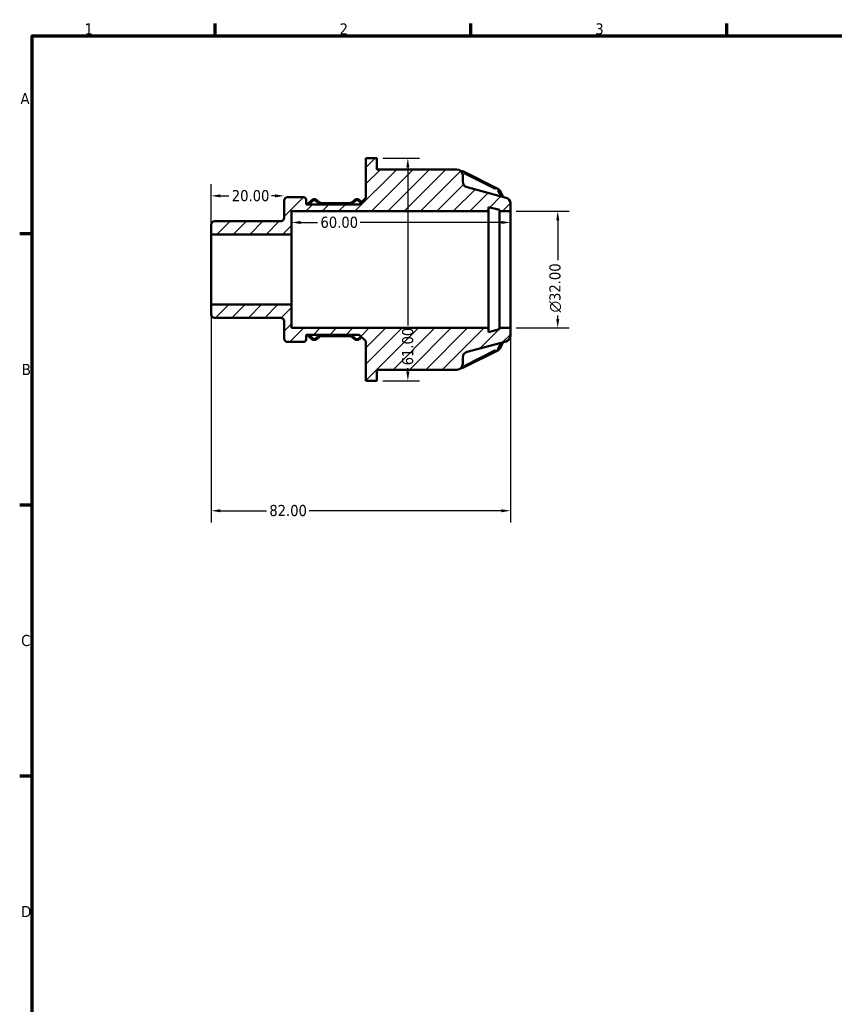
# Model space of a CAD drawing. Header units: millimetres. Extents: x 0 to 904, y 0 to 594.
# Tile 4 of 8: x 17 to 240, y 309 to 578. Entities that reach past the tile are written whole.
import ezdxf

# ---------------------------------------------------------------- set-up
doc = ezdxf.new("R2010")
doc.units = ezdxf.units.MM
for name, color, linetype, lineweight in [('Border (ANSI)', 7, 'Continuous', 70), ('Dimension (ANSI)', 7, 'Continuous', 25), ('Hatch (ANSI)', 7, 'Continuous', 18), ('Visible (ANSI)', 7, 'Continuous', 50), ('Visible Narrow (ANSI)', 7, 'Continuous', 35)]:
    doc.layers.add(name, color=color, linetype=linetype, lineweight=lineweight)
doc.styles.add('Note Text (ANSI)', font='tahoma.ttf')
doc.dimstyles.new('Default - mm (ANSI)', dxfattribs={"dimtxt": 3.048, "dimasz": 2.5, "dimexe": 3.175, "dimexo": 1.6002, "dimgap": 0.8, "dimtad": 0, "dimtoh": 1, "dimrnd": 1e-08, "dimzin": 4, "dimdsep": 46, "dimtxsty": 'Note Text (ANSI)', "dimcen": 0.09, "dimdle": 10, "dimclrd": 256, "dimclre": 256, "dimclrt": 256, "dimadec": 1, "dimazin": 1, "dimtfac": 1, "dimtofl": 0, "dimtmove": 0, "dimatfit": 3, "dimfxl": 1, "dimtolj": 1, "dimtzin": 4, "dimlwd": -1, "dimlwe": -1, "dimarcsym": 0})

# ---------------------------------------------------------------- blocks, each defined once
blk = doc.blocks.new('Borders Default Border')
at = {"layer": 'Border (ANSI)'}
for p, q in [((70.08, 574), (70.08, 577.45)), ((140.17, 574), (140.17, 577.45)), ((210.25, 574), (210.25, 577.45)), ((20, 519.75), (16.55, 519.75)), ((20, 445.5), (16.55, 445.5)), ((20, 371.25), (16.55, 371.25))]:
    blk.add_line(p, q, dxfattribs=at)
at = {"layer": 'Border (ANSI)', "flags": 128}
blk.add_lwpolyline([(20, 20), (20, 574), (821, 574), (821, 20), (20, 20)], dxfattribs=at)
at = {"layer": 'Border (ANSI)', "char_height": 3.05, "attachment_point": 7, "style": 'Note Text (ANSI)'}
for s, insert in [('1', (34.35, 574.4)), ('2', (104.2, 574.4)), ('3', (174.26, 574.34)), ('A', (16.78, 555.35)), ('B', (17.15, 481.1)), ('C', (16.95, 406.8)), ('D', (16.96, 332.6))]:
    blk.add_mtext(s, dxfattribs=dict(at, insert=insert))
blk = doc.blocks.new('*D7')
at = {"layer": 'Defpoints', "color": 0, "transparency": 16777216}
for p in [(89, 530.19), (89, 526.53), (69, 519.6)]:
    blk.add_point(p, dxfattribs=at)
at = {"layer": 'Dimension (ANSI)', "transparency": 16777216}
for p, q in [((69, 521.2), (69, 533.37)), ((71.5, 530.19), (73.87, 530.19)), ((86.5, 530.19), (85.5, 530.19))]:
    blk.add_line(p, q, dxfattribs=at)
for points in [[(71.5, 530.61), (71.5, 529.78), (69, 530.19)], [(86.5, 530.61), (86.5, 529.78), (89, 530.19)]]:
    blk.add_solid(points, dxfattribs=at)
at = {"layer": 'Dimension (ANSI)', "transparency": 16777216, "insert": (74.67, 531.78), "char_height": 3.048, "attachment_point": 1, "style": 'Note Text (ANSI)'}
blk.add_mtext('\\A1;20.00', dxfattribs=at)
blk = doc.blocks.new('*D8')
at = {"layer": 'Defpoints', "color": 0, "transparency": 16777216}
for p in [(151, 526), (151, 494), (163.97, 494)]:
    blk.add_point(p, dxfattribs=at)
at = {"layer": 'Dimension (ANSI)', "transparency": 16777216}
for p, q in [((152.6, 526), (167.14, 526)), ((163.97, 523.5), (163.97, 512.59)), ((163.97, 496.5), (163.97, 497.44)), ((152.6, 494), (167.14, 494))]:
    blk.add_line(p, q, dxfattribs=at)
for points in [[(163.55, 523.5), (164.38, 523.5), (163.97, 526)], [(163.55, 496.5), (164.38, 496.5), (163.97, 494)]]:
    blk.add_solid(points, dxfattribs=at)
at = {"layer": 'Dimension (ANSI)', "transparency": 16777216, "insert": (161.67, 498.24), "char_height": 3.048, "attachment_point": 1, "rotation": 90, "style": 'Note Text (ANSI)'}
blk.add_mtext('\\A1;\\fAIGDT|b0|i0;\\H3.0480;\\ln\\fTahoma|b0|i0;\\H3.0480;32.00', dxfattribs=at)
blk = doc.blocks.new('*D9')
at = {"layer": 'Defpoints', "color": 0, "transparency": 16777216}
for p in [(69, 500.4), (151, 494), (69, 443.93)]:
    blk.add_point(p, dxfattribs=at)
at = {"layer": 'Dimension (ANSI)', "transparency": 16777216}
for p, q in [((69, 498.8), (69, 440.75)), ((151, 492.4), (151, 440.75)), ((71.5, 443.93), (84.15, 443.93)), ((148.5, 443.93), (95.85, 443.93))]:
    blk.add_line(p, q, dxfattribs=at)
for points in [[(71.5, 444.34), (71.5, 443.51), (69, 443.93)], [(148.5, 444.34), (148.5, 443.51), (151, 443.93)]]:
    blk.add_solid(points, dxfattribs=at)
at = {"layer": 'Dimension (ANSI)', "transparency": 16777216, "insert": (84.95, 445.52), "char_height": 3.048, "attachment_point": 1, "style": 'Note Text (ANSI)'}
blk.add_mtext('\\A1;82.00', dxfattribs=at)
blk = doc.blocks.new('*D10')
at = {"layer": 'Defpoints', "color": 0, "transparency": 16777216}
for p in [(114.4, 540.5), (114.4, 479.5), (122.9, 479.5)]:
    blk.add_point(p, dxfattribs=at)
at = {"layer": 'Dimension (ANSI)', "transparency": 16777216}
for p, q in [((116, 540.5), (126.07, 540.5)), ((122.9, 538), (122.9, 494.65)), ((122.9, 482), (122.9, 482.97)), ((116, 479.5), (126.07, 479.5))]:
    blk.add_line(p, q, dxfattribs=at)
for points in [[(122.48, 538), (123.31, 538), (122.9, 540.5)], [(122.48, 482), (123.31, 482), (122.9, 479.5)]]:
    blk.add_solid(points, dxfattribs=at)
at = {"layer": 'Dimension (ANSI)', "transparency": 16777216, "insert": (121.31, 483.77), "char_height": 3.048, "attachment_point": 1, "rotation": 90, "style": 'Note Text (ANSI)'}
blk.add_mtext('\\A1;61.00', dxfattribs=at)
blk = doc.blocks.new('*D11')
at = {"layer": 'Defpoints', "color": 0, "transparency": 16777216}
for p in [(91, 522.9), (91, 519.6), (151, 510)]:
    blk.add_point(p, dxfattribs=at)
at = {"layer": 'Dimension (ANSI)', "transparency": 16777216}
for p, q in [((91, 521.2), (91, 526.08)), ((93.5, 522.9), (98.16, 522.9)), ((148.5, 522.9), (109.84, 522.9))]:
    blk.add_line(p, q, dxfattribs=at)
for points in [[(93.5, 523.32), (93.5, 522.49), (91, 522.9)], [(148.5, 523.32), (148.5, 522.49), (151, 522.9)]]:
    blk.add_solid(points, dxfattribs=at)
at = {"layer": 'Dimension (ANSI)', "transparency": 16777216, "insert": (98.96, 524.49), "char_height": 3.048, "attachment_point": 1, "style": 'Note Text (ANSI)'}
blk.add_mtext('\\A1;60.00', dxfattribs=at)

msp = doc.modelspace()

# ---------------------------------------------------------------- hatches: boundary and pattern name
at = {"layer": 'Hatch (ANSI)'}
h = msp.add_hatch(dxfattribs=at)
h.set_pattern_fill('ANSI31', color=256, scale=25.4, style=0)
h.set_pattern_definition([(45, (0, 0), (-2.245064, 2.245064), [])])
edge = h.paths.add_edge_path()
edge.add_ellipse((69.958, 497.74), major_axis=(-0.96, 0), ratio=1, start_angle=0, end_angle=90)
edge.add_line((69.958, 496.779), (88.038, 496.779))
edge.add_ellipse((88.038, 495.819), major_axis=(0, 0.96), ratio=1, start_angle=270, end_angle=360, ccw=False)
edge.add_line((88.998, 495.819), (88.998, 491.129))
edge.add_ellipse((89.958, 491.129), major_axis=(-0.96, 0), ratio=1, start_angle=0, end_angle=90)
edge.add_line((89.958, 490.169), (94.358, 490.169))
edge.add_ellipse((94.358, 490.809), major_axis=(0, -0.64), ratio=1, start_angle=0, end_angle=90)
edge.add_line((94.998, 490.809), (94.998, 492.152))
edge.add_line((94.998, 492.152), (109.598, 492.152))
edge.add_line((109.598, 492.152), (111.398, 490.352))
edge.add_line((111.398, 490.352), (111.398, 479.5))
edge.add_line((111.398, 479.5), (114.398, 479.5))
edge.add_line((114.398, 479.5), (114.398, 482.55))
edge.add_line((114.398, 482.55), (136.33, 482.55))
edge.add_ellipse((136.33, 484.15), major_axis=(0, -1.6), ratio=1, start_angle=0, end_angle=90)
edge.add_line((137.93, 484.15), (137.93, 485.897))
edge.add_ellipse((139.53, 485.897), major_axis=(-1.6, 0), ratio=1, start_angle=285, end_angle=360, ccw=False)
edge.add_line((139.116, 487.443), (149.812, 490.309))
edge.add_ellipse((149.398, 491.854), major_axis=(0.414, -1.545), ratio=1, start_angle=0, end_angle=75)
edge.add_line((150.998, 491.854), (150.998, 494))
edge.add_line((150.998, 494), (147.998, 494))
edge.add_line((147.998, 494), (147.998, 493.68))
edge.add_line((147.998, 493.68), (144.998, 492.876))
edge.add_line((144.998, 492.876), (144.998, 494))
edge.add_line((144.998, 494), (90.998, 494))
edge.add_line((90.998, 494), (90.998, 500.4))
edge.add_line((90.998, 500.4), (68.998, 500.4))
edge.add_line((68.998, 500.4), (68.998, 497.739))
edge = h.paths.add_edge_path()
edge.add_ellipse((69.958, 522.26), major_axis=(0, 0.96), ratio=1, start_angle=0, end_angle=90)
edge.add_line((68.998, 522.26), (68.998, 519.6))
edge.add_line((68.998, 519.6), (90.998, 519.6))
edge.add_line((90.998, 519.6), (90.998, 526))
edge.add_line((90.998, 526), (144.998, 526))
edge.add_line((144.998, 526), (144.998, 527.124))
edge.add_line((144.998, 527.124), (147.998, 526.32))
edge.add_line((147.998, 526.32), (147.998, 526))
edge.add_line((147.998, 526), (150.998, 526))
edge.add_line((150.998, 526), (150.998, 528.146))
edge.add_ellipse((149.398, 528.146), major_axis=(1.6, 0), ratio=1, start_angle=0, end_angle=75)
edge.add_line((149.812, 529.691), (139.116, 532.557))
edge.add_ellipse((139.53, 534.103), major_axis=(-0.414, -1.545), ratio=1, start_angle=285, end_angle=360, ccw=False)
edge.add_line((137.93, 534.103), (137.93, 535.85))
edge.add_ellipse((136.33, 535.85), major_axis=(1.6, 0), ratio=1, start_angle=0, end_angle=90)
edge.add_line((136.33, 537.45), (114.398, 537.45))
edge.add_line((114.398, 537.45), (114.398, 540.5))
edge.add_line((114.398, 540.5), (111.398, 540.5))
edge.add_line((111.398, 540.5), (111.398, 529.648))
edge.add_line((111.398, 529.648), (109.598, 527.848))
edge.add_line((109.598, 527.848), (94.998, 527.848))
edge.add_line((94.998, 527.848), (94.998, 529.191))
edge.add_ellipse((94.358, 529.191), major_axis=(0.64, 0), ratio=1, start_angle=0, end_angle=90)
edge.add_line((94.358, 529.831), (89.958, 529.831))
edge.add_ellipse((89.958, 528.871), major_axis=(0, 0.96), ratio=1, start_angle=0, end_angle=90)
edge.add_line((88.998, 528.871), (88.998, 524.181))
edge.add_ellipse((88.038, 524.181), major_axis=(0.96, 0), ratio=1, start_angle=270, end_angle=360, ccw=False)
edge.add_line((88.038, 523.221), (69.958, 523.221))

# ---------------------------------------------------------------- linework, layer by layer
at = {"layer": 'Visible (ANSI)'}
for p, q in [((114.398, 540.5), (111.398, 540.5)), ((111.398, 540.5), (111.398, 529.648)), ((114.398, 537.45), (114.398, 540.5)), ((136.33, 537.45), (114.398, 537.45)), ((137.673, 536.942), (137.499, 536.942)), ((147.699, 532.047), (138.119, 536.837)), ((137.93, 534.103), (137.93, 535.85)), ((149.812, 529.691), (139.116, 532.557)), ((149.036, 529.899), (148.109, 531.65)), ((88.998, 528.871), (88.998, 524.181)), ((94.358, 529.831), (89.958, 529.831)), ((94.998, 527.848), (94.998, 529.191)), ((96.58, 529.05), (95.192, 527.848)), ((97.289, 529.287), (97.225, 529.287)), ((98.591, 528.48), (97.934, 529.05)), ((108.279, 529.05), (107.621, 528.48)), ((108.987, 529.287), (108.924, 529.287)), ((111.398, 529.648), (109.598, 527.848)), ((110.258, 528.508), (109.632, 529.05)), ((90.998, 519.6), (90.998, 526)), ((90.998, 526), (144.998, 526)), ((109.598, 527.848), (94.998, 527.848)), ((106.909, 528.23), (99.304, 528.23)), ((144.998, 526), (144.998, 527.124)), ((144.998, 527.124), (147.998, 526.32)), ((144.998, 494), (144.998, 526)), ((147.998, 526.32), (147.998, 526)), ((147.998, 526), (150.998, 526)), ((147.998, 494), (147.998, 526)), ((150.998, 526), (150.998, 528.146)), ((150.998, 494), (150.998, 526)), ((68.998, 522.26), (68.998, 519.6)), ((88.038, 523.221), (69.958, 523.221)), ((68.998, 519.6), (90.998, 519.6)), ((68.998, 500.4), (68.998, 519.6)), ((90.998, 500.4), (90.998, 519.6)), ((90.998, 500.4), (68.998, 500.4)), ((68.998, 500.4), (68.998, 497.74)), ((90.998, 494), (90.998, 500.4)), ((69.958, 496.779), (88.038, 496.779)), ((88.998, 495.819), (88.998, 491.129)), ((144.998, 494), (90.998, 494)), ((144.998, 492.876), (144.998, 494)), ((147.998, 493.68), (144.998, 492.876)), ((150.998, 494), (147.998, 494)), ((147.998, 494), (147.998, 493.68)), ((150.998, 491.854), (150.998, 494)), ((94.998, 490.809), (94.998, 492.152)), ((94.998, 492.152), (109.598, 492.152)), ((95.192, 492.152), (96.58, 490.95)), ((97.934, 490.95), (98.591, 491.52)), ((99.304, 491.77), (106.909, 491.77)), ((107.621, 491.52), (108.279, 490.95)), ((109.598, 492.152), (111.398, 490.352)), ((109.632, 490.95), (110.258, 491.492)), ((89.958, 490.169), (94.358, 490.169)), ((97.225, 490.713), (97.289, 490.713)), ((108.924, 490.713), (108.987, 490.713)), ((111.398, 490.352), (111.398, 479.5)), ((139.116, 487.443), (149.812, 490.309)), ((148.109, 488.35), (149.036, 490.101)), ((137.93, 484.15), (137.93, 485.897)), ((138.119, 483.163), (147.699, 487.953)), ((137.499, 483.058), (137.673, 483.058)), ((114.398, 479.5), (114.398, 482.55)), ((114.398, 482.55), (136.33, 482.55)), ((111.398, 479.5), (114.398, 479.5))]:
    msp.add_line(p, q, dxfattribs=at)
for centre, radius, start, end in [((136.33, 535.85), 1.6, 0, 90), ((139.53, 534.103), 1.6, 180, 255), ((89.958, 528.871), 0.96, 90, 180), ((94.358, 529.191), 0.64, 0, 90), ((149.398, 528.146), 1.6, 0, 75), ((88.038, 524.181), 0.96, 270, 0), ((69.958, 522.26), 0.96, 90, 180), ((69.958, 497.74), 0.96, 180, 270), ((88.038, 495.819), 0.96, 0, 90), ((89.958, 491.129), 0.96, 180, 270), ((149.398, 491.854), 1.6, 285, 0), ((94.358, 490.809), 0.64, 270, 0), ((139.53, 485.897), 1.6, 105, 180), ((136.33, 484.15), 1.6, 270, 0)]:
    msp.add_arc(centre, radius, start, end, dxfattribs=at)
for points, knots in [([(137.673, 536.942), (137.703, 536.942), (137.734, 536.941), (137.794, 536.935), (137.825, 536.931), (137.885, 536.92), (137.915, 536.913), (137.974, 536.896), (138.004, 536.886), (138.062, 536.864), (138.091, 536.851), (138.119, 536.837)], [4.71238898, 4.71238898, 4.71238898, 4.71238898, 4.81710874, 4.81710874, 4.92182849, 4.92182849, 5.02654825, 5.02654825, 5.131268, 5.131268, 5.23598776, 5.23598776, 5.23598776, 5.23598776]), ([(147.699, 532.047), (147.732, 532.031), (147.765, 532.012), (147.828, 531.971), (147.858, 531.948), (147.917, 531.899), (147.945, 531.872), (147.998, 531.815), (148.023, 531.785), (148.069, 531.72), (148.09, 531.686), (148.109, 531.65)], [5.23598776, 5.23598776, 5.23598776, 5.23598776, 5.35942926, 5.35942926, 5.48287076, 5.48287076, 5.60631227, 5.60631227, 5.72975377, 5.72975377, 5.85319528, 5.85319528, 5.85319528, 5.85319528]), ([(96.58, 529.05), (96.617, 529.082), (96.656, 529.11), (96.737, 529.161), (96.779, 529.183), (96.865, 529.221), (96.909, 529.237), (96.998, 529.262), (97.043, 529.271), (97.134, 529.284), (97.18, 529.287), (97.225, 529.287)], [3.92699082, 3.92699082, 3.92699082, 3.92699082, 4.08407045, 4.08407045, 4.24115008, 4.24115008, 4.39822972, 4.39822972, 4.55530935, 4.55530935, 4.71238898, 4.71238898, 4.71238898, 4.71238898]), ([(97.289, 529.287), (97.334, 529.287), (97.38, 529.284), (97.471, 529.271), (97.516, 529.262), (97.605, 529.237), (97.649, 529.221), (97.735, 529.183), (97.777, 529.161), (97.858, 529.11), (97.897, 529.082), (97.934, 529.05)], [4.71238898, 4.71238898, 4.71238898, 4.71238898, 4.86946861, 4.86946861, 5.02654825, 5.02654825, 5.18362788, 5.18362788, 5.34070751, 5.34070751, 5.49778714, 5.49778714, 5.49778714, 5.49778714]), ([(108.279, 529.05), (108.316, 529.082), (108.355, 529.11), (108.435, 529.161), (108.477, 529.183), (108.563, 529.221), (108.607, 529.237), (108.696, 529.262), (108.741, 529.271), (108.832, 529.284), (108.878, 529.287), (108.924, 529.287)], [3.92699082, 3.92699082, 3.92699082, 3.92699082, 4.08407045, 4.08407045, 4.24115008, 4.24115008, 4.39822972, 4.39822972, 4.55530935, 4.55530935, 4.71238898, 4.71238898, 4.71238898, 4.71238898]), ([(108.987, 529.287), (109.033, 529.287), (109.079, 529.284), (109.17, 529.271), (109.215, 529.262), (109.304, 529.237), (109.348, 529.221), (109.434, 529.183), (109.476, 529.161), (109.556, 529.11), (109.595, 529.082), (109.632, 529.05)], [4.71238898, 4.71238898, 4.71238898, 4.71238898, 4.86946861, 4.86946861, 5.02654825, 5.02654825, 5.18362788, 5.18362788, 5.34070751, 5.34070751, 5.49778714, 5.49778714, 5.49778714, 5.49778714]), ([(98.591, 528.48), (98.626, 528.451), (98.663, 528.423), (98.745, 528.371), (98.789, 528.348), (98.883, 528.306), (98.932, 528.289), (99.034, 528.26), (99.087, 528.249), (99.194, 528.234), (99.249, 528.23), (99.304, 528.23)], [3.92699082, 3.92699082, 3.92699082, 3.92699082, 4.08407045, 4.08407045, 4.24115008, 4.24115008, 4.39822972, 4.39822972, 4.55530935, 4.55530935, 4.71238898, 4.71238898, 4.71238898, 4.71238898]), ([(106.909, 528.23), (106.963, 528.23), (107.018, 528.234), (107.126, 528.249), (107.179, 528.26), (107.281, 528.289), (107.33, 528.306), (107.423, 528.348), (107.467, 528.371), (107.549, 528.423), (107.587, 528.451), (107.621, 528.48)], [4.71238898, 4.71238898, 4.71238898, 4.71238898, 4.86946861, 4.86946861, 5.02654825, 5.02654825, 5.18362788, 5.18362788, 5.34070751, 5.34070751, 5.49778714, 5.49778714, 5.49778714, 5.49778714]), ([(97.225, 490.713), (97.18, 490.713), (97.134, 490.716), (97.043, 490.729), (96.998, 490.738), (96.909, 490.763), (96.865, 490.779), (96.779, 490.817), (96.737, 490.839), (96.656, 490.89), (96.617, 490.918), (96.58, 490.95)], [1.57079633, 1.57079633, 1.57079633, 1.57079633, 1.72787596, 1.72787596, 1.88495559, 1.88495559, 2.04203522, 2.04203522, 2.19911486, 2.19911486, 2.35619449, 2.35619449, 2.35619449, 2.35619449]), ([(97.934, 490.95), (97.897, 490.918), (97.858, 490.89), (97.777, 490.839), (97.735, 490.817), (97.649, 490.779), (97.605, 490.763), (97.516, 490.738), (97.471, 490.729), (97.38, 490.716), (97.334, 490.713), (97.289, 490.713)], [0.78539816, 0.78539816, 0.78539816, 0.78539816, 0.9424778, 0.9424778, 1.09955743, 1.09955743, 1.25663706, 1.25663706, 1.41371669, 1.41371669, 1.57079633, 1.57079633, 1.57079633, 1.57079633]), ([(99.304, 491.77), (99.249, 491.77), (99.194, 491.766), (99.087, 491.751), (99.034, 491.74), (98.932, 491.711), (98.883, 491.694), (98.789, 491.652), (98.745, 491.629), (98.663, 491.577), (98.626, 491.549), (98.591, 491.52)], [1.57079633, 1.57079633, 1.57079633, 1.57079633, 1.72787596, 1.72787596, 1.88495559, 1.88495559, 2.04203522, 2.04203522, 2.19911486, 2.19911486, 2.35619449, 2.35619449, 2.35619449, 2.35619449]), ([(107.621, 491.52), (107.587, 491.549), (107.549, 491.577), (107.467, 491.629), (107.423, 491.652), (107.33, 491.694), (107.281, 491.711), (107.179, 491.74), (107.126, 491.751), (107.018, 491.766), (106.963, 491.77), (106.909, 491.77)], [0.78539816, 0.78539816, 0.78539816, 0.78539816, 0.9424778, 0.9424778, 1.09955743, 1.09955743, 1.25663706, 1.25663706, 1.41371669, 1.41371669, 1.57079633, 1.57079633, 1.57079633, 1.57079633]), ([(108.924, 490.713), (108.878, 490.713), (108.832, 490.716), (108.741, 490.729), (108.696, 490.738), (108.607, 490.763), (108.563, 490.779), (108.477, 490.817), (108.435, 490.839), (108.355, 490.89), (108.316, 490.918), (108.279, 490.95)], [1.57079633, 1.57079633, 1.57079633, 1.57079633, 1.72787596, 1.72787596, 1.88495559, 1.88495559, 2.04203522, 2.04203522, 2.19911486, 2.19911486, 2.35619449, 2.35619449, 2.35619449, 2.35619449]), ([(109.632, 490.95), (109.595, 490.918), (109.556, 490.89), (109.476, 490.839), (109.434, 490.817), (109.348, 490.779), (109.304, 490.763), (109.215, 490.738), (109.17, 490.729), (109.079, 490.716), (109.033, 490.713), (108.987, 490.713)], [0.78539816, 0.78539816, 0.78539816, 0.78539816, 0.9424778, 0.9424778, 1.09955743, 1.09955743, 1.25663706, 1.25663706, 1.41371669, 1.41371669, 1.57079633, 1.57079633, 1.57079633, 1.57079633]), ([(148.109, 488.35), (148.09, 488.314), (148.069, 488.28), (148.023, 488.215), (147.998, 488.185), (147.945, 488.128), (147.917, 488.101), (147.858, 488.052), (147.828, 488.029), (147.765, 487.988), (147.732, 487.969), (147.699, 487.953)], [0.42999003, 0.42999003, 0.42999003, 0.42999003, 0.55343154, 0.55343154, 0.67687304, 0.67687304, 0.80031454, 0.80031454, 0.92375605, 0.92375605, 1.04719755, 1.04719755, 1.04719755, 1.04719755]), ([(138.119, 483.163), (138.091, 483.149), (138.062, 483.136), (138.004, 483.114), (137.974, 483.104), (137.915, 483.087), (137.885, 483.08), (137.825, 483.069), (137.794, 483.065), (137.734, 483.059), (137.703, 483.058), (137.673, 483.058)], [1.04719755, 1.04719755, 1.04719755, 1.04719755, 1.15191731, 1.15191731, 1.25663706, 1.25663706, 1.36135682, 1.36135682, 1.46607657, 1.46607657, 1.57079633, 1.57079633, 1.57079633, 1.57079633])]:
    msp.add_open_spline(points, degree=3, knots=knots, dxfattribs=at)
at = {"layer": 'Visible Narrow (ANSI)'}
for p, q in [((137.673, 536.74), (137.673, 536.941)), ((138.312, 536.345), (146.934, 532.034)), ((147.586, 531.59), (148.348, 530.152)), ((95.86, 527.9), (96.939, 528.834)), ((97.225, 528.996), (97.225, 529.286)), ((97.229, 528.967), (97.285, 528.967)), ((97.289, 528.996), (97.289, 529.286)), ((97.548, 528.857), (98.14, 528.345)), ((108.073, 528.345), (108.665, 528.857)), ((108.924, 528.996), (108.924, 529.286)), ((108.927, 528.967), (108.984, 528.967)), ((108.987, 528.996), (108.987, 529.286)), ((109.251, 528.853), (109.938, 528.259)), ((99.304, 527.939), (99.304, 528.23)), ((99.684, 527.91), (106.528, 527.91)), ((106.909, 527.939), (106.909, 528.23)), ((96.939, 491.166), (95.86, 492.1)), ((97.225, 491.004), (97.225, 490.714)), ((97.285, 491.033), (97.229, 491.033)), ((97.289, 491.004), (97.289, 490.714)), ((98.14, 491.655), (97.548, 491.143)), ((99.304, 492.061), (99.304, 491.77)), ((106.528, 492.09), (99.684, 492.09)), ((106.909, 492.061), (106.909, 491.77)), ((108.665, 491.143), (108.073, 491.655)), ((108.924, 491.004), (108.924, 490.714)), ((108.984, 491.033), (108.927, 491.033)), ((108.987, 491.004), (108.987, 490.714)), ((109.938, 491.741), (109.251, 491.147)), ((148.348, 489.848), (147.586, 488.41)), ((146.934, 487.966), (138.312, 483.655)), ((137.673, 483.26), (137.673, 483.059))]:
    msp.add_line(p, q, dxfattribs=at)
for centre, major_axis, ratio, start_param, end_param in [((137.833, 536.265), (0.286, 0.572), 0.25, 0.0553574, 1.0517913), ((137.673, 536.345), (0.32, 0), 0.8660254, 1.06371, 1.3609348), ((147.253, 531.555), (0.32, 0), 0.8660254, 0.4608504, 1.0163372), ((147.413, 531.475), (0.286, 0.572), 0.25, 0.0553574, 1.0517913), ((147.544, 531.35), (0.566, 0.3), 0.454485, 0.0667306, 1.2678823), ((96.999, 528.566), (-0.419, 0.484), 0.3535534, 5.1591456, 6.2240253), ((97.225, 528.69), (0.32, 0), 0.8660254, 1.6100662, 2.3169246), ((97.289, 528.69), (0.32, 0), 0.8660254, 0.8246681, 1.5315264), ((97.515, 528.566), (0.419, 0.484), 0.3535534, 0.05916, 1.1240397), ((108.698, 528.566), (-0.419, 0.484), 0.3535534, 5.1591456, 6.2240253), ((108.924, 528.69), (0.32, 0), 0.8660254, 1.6100662, 2.3169246), ((108.987, 528.69), (0.32, 0), 0.8660254, 0.8246681, 1.5315264), ((109.213, 528.566), (0.419, 0.484), 0.3535534, 0.05916, 1.1240397), ((98.173, 527.996), (0.419, 0.484), 0.3535534, 0.05916, 1.1240397), ((99.304, 529.296), (1.6, 0), 0.8660254, 3.9662607, 4.6731191), ((106.909, 529.296), (1.6, 0), 0.8660254, 4.7516589, 5.4585172), ((108.04, 527.996), (-0.419, 0.484), 0.3535534, 5.1591456, 6.2240253), ((96.999, 491.434), (-0.419, -0.484), 0.3535534, 0.05916, 1.1240397), ((97.225, 491.31), (-0.32, 0), 0.8660254, 0.8246681, 1.5315264), ((97.289, 491.31), (-0.32, 0), 0.8660254, 1.6100662, 2.3169246), ((97.515, 491.434), (0.419, -0.484), 0.3535534, 5.1591456, 6.2240253), ((98.173, 492.004), (0.419, -0.484), 0.3535534, 5.1591456, 6.2240253), ((99.304, 490.704), (-1.6, 0), 0.8660254, 4.7516589, 5.4585172), ((106.909, 490.704), (-1.6, 0), 0.8660254, 3.9662607, 4.6731191), ((108.04, 492.004), (-0.419, -0.484), 0.3535534, 0.05916, 1.1240397), ((108.698, 491.434), (-0.419, -0.484), 0.3535534, 0.05916, 1.1240397), ((108.924, 491.31), (-0.32, 0), 0.8660254, 0.8246681, 1.5315264), ((108.987, 491.31), (-0.32, 0), 0.8660254, 1.6100662, 2.3169246), ((109.213, 491.434), (0.419, -0.484), 0.3535534, 5.1591456, 6.2240253), ((147.253, 488.445), (-0.32, 0), 0.8660254, 2.1252555, 2.6807422), ((147.544, 488.65), (0.566, -0.3), 0.454485, 5.015303, 6.2164547), ((147.413, 488.525), (0.286, -0.572), 0.25, 5.231394, 6.2278279), ((137.673, 483.655), (-0.32, 0), 0.8660254, 1.7806578, 2.0778826), ((137.833, 483.735), (0.286, -0.572), 0.25, 5.231394, 6.2278279)]:
    msp.add_ellipse(centre, major_axis=major_axis, ratio=ratio, start_param=start_param, end_param=end_param, dxfattribs=at)

# ---------------------------------------------------------------- block references
msp.add_blockref('Borders Default Border', (0, 0))

# ---------------------------------------------------------------- dimensions: what is measured, and where the dimension line sits
at = {"layer": 'Dimension (ANSI)'}
for base, p1, p2, angle, override, picture, middle in [((122.898, 479.5), (114.398, 540.5), (114.398, 479.5), 90, {"dimtoh": 0, "dimdec": 2, "dimtp": 0, "dimtm": 0, "dimtdec": 2, "dimatfit": 1}, '*D10', (122.898, 488.809)), ((88.998, 530.194), (68.998, 519.6), (88.998, 526.526), 180, {"dimtoh": 0, "dimdec": 2, "dimse2": 1, "dimtp": 0, "dimtm": 0, "dimtdec": 2, "dimatfit": 1}, '*D7', (79.689, 530.194)), ((90.998, 522.902), (150.998, 510), (90.998, 519.6), 180, {"dimtoh": 0, "dimdec": 2, "dimse1": 1, "dimtp": 0, "dimtm": 0, "dimtdec": 2, "dimatfit": 1}, '*D11', (103.998, 522.902)), ((68.998, 443.925), (150.998, 494), (68.998, 500.4), 180, {"dimtoh": 0, "dimdec": 2, "dimtp": 0, "dimtm": 0, "dimtdec": 2, "dimatfit": 1}, '*D9', (89.998, 443.925))]:
    dim = msp.add_linear_dim(base=base, p1=p1, p2=p2, angle=angle, dimstyle='Default - mm (ANSI)', override=override, dxfattribs=at)
    dim.commit()
    dim.dimension.update_dxf_attribs({"geometry": picture, "text_midpoint": middle, "dimtype": 160})
dim = msp.add_linear_dim(base=(163.966, 494), p1=(150.998, 526), p2=(150.998, 494), angle=90, text='\\fAIGDT|b0|i0;\\H3.0480;\\ln\\fTahoma|b0|i0;\\H3.0480;<>', dimstyle='Default - mm (ANSI)', override={"dimtoh": 0, "dimdec": 2, "dimtp": 0, "dimtm": 0, "dimtdec": 2, "dimatfit": 1}, dxfattribs=at)
dim.commit()
dim.dimension.update_dxf_attribs({"geometry": '*D8', "text_midpoint": (163.966, 505.017), "dimtype": 160})

doc.saveas('drawing.dxf')
